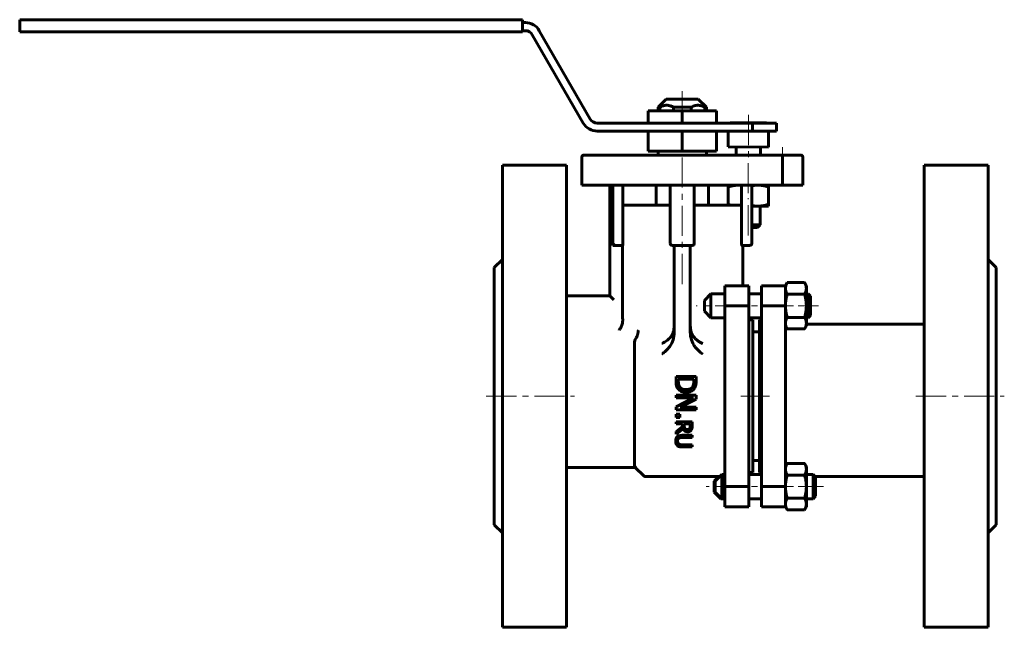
# Model space of a CAD drawing. Header units: millimetres. Extents: x -122 to 124, y -76 to 76.
import ezdxf

# ---------------------------------------------------------------- set-up
doc = ezdxf.new("R2010")
doc.units = ezdxf.units.MM
doc.linetypes.add('K5LT_AXLED', pattern=[12, 7.5, -1.5, 1.5, -1.5])
doc.linetypes.add('K5LT_BASIC', pattern=[0])
doc.layers.add('Системный слой (1)', color=7, linetype='Continuous', true_color=0x6c6c6c)

# ---------------------------------------------------------------- blocks, each defined once
blk = doc.blocks.new('U0')
at = {"layer": 'Системный слой (1)', "color": 143, "linetype": 'K5LT_BASIC', "lineweight": 60, "true_color": 0x33acca}
for p, q in [((62.6, -18.09), (62.6, 0.91)), ((62.6, -37.09), (62.6, -18.09))]:
    blk.add_line(p, q, dxfattribs=at)
blk = doc.blocks.new('U1')
at = {"layer": 'Системный слой (1)', "color": 143, "linetype": 'K5LT_BASIC', "lineweight": 60, "true_color": 0x33acca}
for p, q in [((53.25, -43.59), (54, -43.59)), ((60, -43.59), (63.1, -43.59))]:
    blk.add_line(p, q, dxfattribs=at)
blk = doc.blocks.new('U2')
at = {"layer": 'Системный слой (1)', "color": 143, "linetype": 'K5LT_BASIC', "lineweight": 60, "true_color": 0x33acca}
for p, q in [((53.25, -37.59), (54, -37.59)), ((60, -37.59), (63.1, -37.59))]:
    blk.add_line(p, q, dxfattribs=at)
blk = doc.blocks.new('U3')
at = {"layer": 'Системный слой (1)', "color": 143, "linetype": 'K5LT_BASIC', "lineweight": 60, "true_color": 0x33acca}
for p, q in [((50.55, 1.41), (54, 1.41)), ((60, 1.41), (63.1, 1.41))]:
    blk.add_line(p, q, dxfattribs=at)
blk = doc.blocks.new('U4')
at = {"layer": 'Системный слой (1)', "color": 143, "linetype": 'K5LT_BASIC', "lineweight": 60, "true_color": 0x33acca}
for p, q in [((50.55, 7.41), (54, 7.41)), ((60, 7.41), (63.1, 7.41))]:
    blk.add_line(p, q, dxfattribs=at)
blk = doc.blocks.new('U5')
at = {"layer": 'Системный слой (1)', "color": 143, "linetype": 'K5LT_BASIC', "lineweight": 60, "true_color": 0x33acca}
for p, q in [((47.19, 55.8), (39.4, 55.8)), ((47.4, 55.8), (47.19, 55.8))]:
    blk.add_line(p, q, dxfattribs=at)
blk = doc.blocks.new('U6')
at = {"layer": 'Системный слой (1)', "color": 143, "linetype": 'K5LT_BASIC', "lineweight": 60, "true_color": 0x33acca}
for p, q in [((60.73, 29.41), (61.28, 29.3)), ((61.28, 29.3), (61.82, 29.23)), ((61.82, 29.23), (62.35, 29.21))]:
    blk.add_line(p, q, dxfattribs=at)
blk = doc.blocks.new('U7')
at = {"layer": 'Системный слой (1)', "color": 143, "linetype": 'K5LT_BASIC', "lineweight": 60, "true_color": 0x33acca}
for p, q in [((54.85, 29.66), (55.15, 29.56)), ((55.15, 29.56), (55.44, 29.48)), ((55.44, 29.48), (55.71, 29.41))]:
    blk.add_line(p, q, dxfattribs=at)
blk = doc.blocks.new('U8')
at = {"layer": 'Системный слой (1)', "color": 143, "linetype": 'K5LT_BASIC', "lineweight": 60, "true_color": 0x33acca}
for p, q in [((57.63, 34.41), (57.35, 34.41)), ((57.9, 34.39), (57.63, 34.41)), ((58.17, 34.36), (57.9, 34.39))]:
    blk.add_line(p, q, dxfattribs=at)
blk = doc.blocks.new('U9')
at = {"layer": 'Системный слой (1)', "color": 143, "linetype": 'K5LT_BASIC', "lineweight": 60, "true_color": 0x33acca}
for p, q in [((61.82, 34.39), (61.28, 34.32)), ((62.35, 34.41), (61.82, 34.39)), ((61.28, 34.32), (60.73, 34.22))]:
    blk.add_line(p, q, dxfattribs=at)

msp = doc.modelspace()

# ---------------------------------------------------------------- linework, layer by layer
at = {"layer": 'Системный слой (1)', "color": 143, "linetype": 'K5LT_BASIC', "lineweight": 60, "true_color": 0x33acca}
for p, q in [((-121.6, 74.59), (-121.6, 75.59)), ((3.65, 75.59), (-121.6, 75.59)), ((-121.6, 73.59), (-121.6, 74.59)), ((-121.6, 72.59), (-121.6, 73.59)), ((3.65, 74.59), (3.65, 75.59)), ((4.33, 74.86), (3.65, 74.86)), ((3.65, 74.59), (3.65, 73.59)), ((3.65, 72.59), (3.65, 73.59)), ((3.65, 72.59), (-121.6, 72.59)), ((4.33, 72.86), (3.65, 72.86)), ((6.06, 71.86), (18.75, 49.88)), ((20.48, 50.88), (7.79, 72.86)), ((39.4, 55.8), (37.4, 53.8)), ((47.4, 55.8), (49.4, 53.8)), ((43.4, 52.88), (34.9, 52.88)), ((34.9, 49.88), (34.9, 52.88)), ((37.4, 53.8), (37.82, 53.8)), ((37.4, 52.88), (37.4, 53.8)), ((37.82, 52.88), (37.82, 53.8)), ((41.21, 53.8), (45.6, 53.8)), ((41.21, 52.88), (41.21, 53.8)), ((43.4, 49.88), (43.4, 52.88)), ((51.9, 52.88), (43.4, 52.88)), ((45.6, 52.88), (45.6, 53.8)), ((48.99, 53.8), (49.09, 53.8)), ((48.99, 52.88), (48.99, 53.8)), ((49.09, 53.8), (49.4, 53.8)), ((49.4, 52.88), (49.4, 53.8)), ((51.9, 49.88), (51.9, 52.88)), ((60.9, 49.88), (22.21, 49.88)), ((64.28, 49.9), (55.48, 49.93)), ((66.9, 49.88), (60.9, 49.88)), ((60.9, 49.88), (60.9, 47.88)), ((66.9, 47.88), (66.9, 49.88)), ((60.9, 47.88), (22.21, 47.88)), ((34.9, 47.88), (34.9, 42.88)), ((43.4, 47.88), (43.4, 42.88)), ((51.9, 47.88), (51.9, 42.88)), ((54.87, 47.88), (54.86, 43.93)), ((60.9, 47.88), (66.9, 47.88)), ((64.87, 47.88), (64.86, 43.89)), ((23.4, 41.91), (18.9, 41.91)), ((63.4, 41.91), (23.4, 41.91)), ((34.9, 42.88), (43.4, 42.88)), ((37.4, 41.91), (37.4, 42.88)), ((43.4, 42.88), (51.9, 42.88)), ((49.4, 41.91), (49.4, 42.88)), ((64.86, 43.89), (54.86, 43.93)), ((56.86, 43.82), (56.85, 41.91)), ((62.86, 43.8), (62.85, 41.91)), ((67.9, 41.91), (63.4, 41.91)), ((72.9, 41.91), (67.9, 41.91)), ((-1.4, 39.41), (-1.4, -75.59)), ((-1.4, 39.41), (14.6, 39.41)), ((14.6, 39.41), (14.6, -75.59)), ((18.4, 34.41), (18.4, 41.41)), ((68.4, 34.41), (68.4, 41.41)), ((73.4, 34.41), (73.4, 41.41)), ((103.6, 39.41), (103.6, -75.59)), ((119.6, 39.41), (103.6, 39.41)), ((119.6, 39.41), (119.6, -75.59)), ((18.4, 34.41), (23.4, 34.41)), ((23.4, 34.41), (63.4, 34.41)), ((25.34, 34.41), (25.34, 6.91)), ((26.08, 34.41), (26.08, 19.41)), ((28.64, 29.41), (28.64, 34.41)), ((36.9, 29.41), (36.9, 34.41)), ((40.4, 34.41), (40.4, 19.91)), ((46.4, 19.91), (46.4, 34.41)), ((49.9, 29.41), (49.9, 34.41)), ((54.85, 33.97), (54.85, 34.41)), ((58.17, 29.41), (58.17, 34.41)), ((60.73, 19.91), (60.73, 34.41)), ((63.4, 34.41), (68.4, 34.41)), ((64.85, 34.41), (64.85, 33.97)), ((68.4, 34.41), (73.4, 34.41)), ((54.85, 29.66), (54.85, 33.97)), ((64.85, 29.66), (64.85, 33.97)), ((54.85, 29.41), (54.85, 29.66)), ((64.85, 29.66), (64.85, 29.21)), ((28.64, 29.41), (28.64, 19.91)), ((28.64, 29.41), (40.4, 29.41)), ((46.4, 29.41), (58.17, 29.41)), ((58.17, 19.91), (58.17, 29.41)), ((62.35, 29.21), (60.73, 29.21)), ((64.85, 29.21), (62.35, 29.21)), ((62.81, 29.21), (62.79, 24.51)), ((62.79, 24.51), (60.73, 24.52)), ((60.73, 23.91), (62.17, 23.9)), ((62.17, 23.9), (62.79, 24.51)), ((26.08, 19.41), (26.58, 19.91)), ((26.08, 19.41), (26.34, 19.41)), ((26.34, 19.41), (28.54, 19.41)), ((28.54, 1.64), (28.54, 19.41)), ((40.9, 19.41), (45.9, 19.41)), ((41.4, 19.41), (41.4, -2.14)), ((45.4, 19.41), (45.4, -2.14)), ((58.26, 19.41), (60.23, 19.41)), ((58.47, 9.41), (58.47, 19.41)), ((-3.4, 13.91), (-1.4, 15.91)), ((121.6, 13.91), (119.6, 15.91)), ((-3.4, 13.91), (-3.4, -50.09)), ((121.6, 13.91), (121.6, -50.09)), ((69.1, 9.41), (69.54, 10.19)), ((73.85, 10.19), (69.54, 10.19)), ((74.3, 9.41), (73.85, 10.19)), ((48.9, 5.76), (50.55, 7.41)), ((50.55, 7.39), (50.55, 7.41)), ((50.55, 1.41), (50.55, 7.39)), ((54, 9.41), (60, 9.41)), ((54, 9.41), (54, 4.41)), ((60, 9.41), (60, 4.41)), ((63.1, 4.41), (63.1, 9.41)), ((69.1, 9.41), (63.1, 9.41)), ((69.1, 4.41), (69.1, 9.41)), ((69.1, 8.74), (69.1, 9.41)), ((69.1, 4.41), (69.1, 8.74)), ((74.3, 9.41), (74.3, 8.74)), ((74.3, 8.74), (74.3, 4.41)), ((74.3, 7.41), (74.74, 7.41)), ((74.74, 7.41), (74.74, 4.06)), ((75.35, 6.8), (74.74, 7.41)), ((25.34, 6.91), (14.6, 6.91)), ((26.34, 5.91), (25.34, 6.91)), ((48.9, 5.76), (48.9, 5.75)), ((48.9, 5.75), (48.9, 3.06)), ((73.85, 7.3), (69.54, 7.3)), ((75.35, 2.03), (75.35, 6.8)), ((48.9, 3.06), (50.55, 1.41)), ((54, 4.41), (54, 4.38)), ((54, 4.38), (60, 4.38)), ((54, 4.38), (54, -40.56)), ((60, 4.41), (60, 4.38)), ((60, 4.38), (60, -40.56)), ((63.1, 4.38), (63.1, 4.41)), ((63.1, -40.56), (63.1, 4.38)), ((69.1, 4.38), (63.1, 4.38)), ((69.1, 4.38), (69.1, 4.41)), ((69.1, 0.08), (69.1, 4.41)), ((74.3, 4.41), (74.3, 0.08)), ((74.74, 4.06), (74.74, 1.41)), ((60, 0.91), (61, 0.91)), ((61, 0.91), (61, -37.09)), ((63.1, 0.91), (62.6, 0.91)), ((69.1, -36.26), (69.1, 0.08)), ((73.85, 1.52), (69.54, 1.52)), ((74.3, 1.41), (74.74, 1.41)), ((74.3, 0.08), (74.3, -0.59)), ((75.35, 2.03), (74.74, 1.41)), ((62.6, -2.09), (61, -2.09)), ((69.1, -0.59), (69.54, -1.36)), ((73.85, -1.36), (69.54, -1.36)), ((74.3, -0.59), (73.85, -1.36)), ((103.6, -0.14), (74.3, -0.14)), ((31.5, -35.37), (31.5, -4.99)), ((41.85, -13.21), (41.85, -14.36)), ((46.85, -13.21), (41.85, -13.21)), ((42.42, -14.38), (42.42, -13.87)), ((42.42, -13.87), (46.27, -13.87)), ((46.27, -13.87), (46.27, -14.38)), ((46.85, -14.35), (46.85, -13.21)), ((41.85, -17.87), (41.85, -18.49)), ((46.85, -17.87), (41.85, -17.87)), ((41.85, -18.49), (46.16, -18.49)), ((46.16, -18.49), (41.85, -20.7)), ((42.89, -20.83), (46.85, -18.82)), ((46.85, -18.82), (46.85, -17.87)), ((41.85, -20.7), (41.85, -21.45)), ((41.85, -21.45), (46.85, -21.45)), ((46.85, -20.83), (42.89, -20.83)), ((46.85, -21.45), (46.85, -20.83)), ((41.85, -22.59), (41.85, -23.39)), ((42.8, -22.59), (41.85, -22.59)), ((41.85, -23.39), (42.8, -23.39)), ((41.85, -24.44), (41.85, -24.98)), ((45.85, -24.44), (41.85, -24.44)), ((42.8, -23.39), (42.8, -22.59)), ((45.85, -25.48), (45.85, -24.44)), ((41.85, -24.98), (43.44, -24.98)), ((43.44, -25.59), (41.85, -26.85)), ((41.85, -27.54), (43.59, -26.12)), ((41.85, -26.85), (41.85, -27.54)), ((43.44, -24.98), (43.44, -25.59)), ((43.88, -24.98), (45.39, -24.98)), ((43.88, -25.44), (43.88, -24.98)), ((45.39, -24.98), (45.39, -25.5)), ((45.85, -27.81), (43.35, -27.81)), ((43.35, -28.34), (45.85, -28.34)), ((45.85, -28.34), (45.85, -27.81)), ((45.85, -30.17), (43.34, -30.17)), ((43.35, -30.7), (45.85, -30.7)), ((45.85, -30.7), (45.85, -30.17)), ((62.6, -34.09), (61, -34.09)), ((14.6, -35.8), (31.77, -35.8)), ((31.71, -35.8), (33.85, -37.94)), ((69.1, -35.59), (69.54, -34.81)), ((69.1, -40.59), (69.1, -36.26)), ((73.85, -34.81), (69.54, -34.81)), ((74.3, -35.59), (73.85, -34.81)), ((74.3, -35.59), (74.3, -36.26)), ((74.3, -36.26), (74.3, -40.59)), ((34.2, -38.09), (52.75, -38.09)), ((51.35, -39.24), (52.5, -38.09)), ((51.6, -39.24), (53.25, -37.59)), ((53.25, -40.1), (53.25, -37.59)), ((60, -37.09), (61, -37.09)), ((63.1, -37.09), (62.6, -37.09)), ((73.85, -37.7), (69.54, -37.7)), ((74.3, -37.59), (75.98, -37.59)), ((75.98, -37.59), (75.98, -40.1)), ((76.6, -38.2), (75.98, -37.59)), ((76.44, -38.05), (103.6, -38.05)), ((76.6, -42.97), (76.6, -38.2)), ((51.35, -39.24), (51.35, -40.32)), ((51.35, -40.32), (51.35, -41.94)), ((51.6, -39.24), (51.6, -40.37)), ((51.6, -40.37), (51.6, -41.94)), ((53.25, -43.59), (53.25, -40.1)), ((54, -40.56), (54, -40.59)), ((54, -40.56), (60, -40.56)), ((54, -40.59), (54, -45.59)), ((60, -40.56), (60, -40.59)), ((60, -40.59), (60, -45.59)), ((69.1, -40.56), (63.1, -40.56)), ((63.1, -40.59), (63.1, -40.56)), ((63.1, -45.59), (63.1, -40.59)), ((69.1, -40.59), (69.1, -40.56)), ((69.1, -45.59), (69.1, -40.59)), ((69.1, -44.92), (69.1, -40.59)), ((74.3, -40.59), (74.3, -44.92)), ((75.98, -40.1), (75.98, -43.59)), ((51.35, -41.94), (53, -43.59)), ((51.6, -41.94), (53.25, -43.59)), ((53, -43.59), (53, -43.34)), ((53, -43.59), (53.25, -43.59)), ((73.85, -43.48), (69.54, -43.48)), ((74.3, -43.59), (75.98, -43.59)), ((76.6, -42.97), (75.98, -43.59)), ((54, -45.59), (60, -45.59)), ((69.1, -45.59), (63.1, -45.59)), ((69.1, -45.59), (69.1, -44.92)), ((69.1, -45.59), (69.54, -46.36)), ((73.85, -46.36), (69.54, -46.36)), ((74.3, -45.59), (73.85, -46.36)), ((74.3, -44.92), (74.3, -45.59)), ((-3.4, -50.09), (-1.4, -52.09)), ((121.6, -50.09), (119.6, -52.09)), ((-1.4, -75.59), (14.6, -75.59)), ((119.6, -75.59), (103.6, -75.59))]:
    msp.add_line(p, q, dxfattribs=at)
at = {"layer": 'Системный слой (1)', "color": 30, "linetype": 'K5LT_AXLED', "lineweight": 18, "true_color": 0xff8000}
for p, q in [((43.4, 51.8), (43.4, 57.8)), ((59.82, 32.41), (59.89, 51.91)), ((43.4, 9.8), (43.4, 44.88)), ((68.4, 43.91), (68.4, 39.41)), ((59.78, 21.91), (59.81, 31.21)), ((71.1, 4.41), (46.9, 4.41)), ((77.35, 4.41), (72.3, 4.41)), ((-5.4, -18.09), (16.6, -18.09)), ((58, -18.09), (65.1, -18.09)), ((101.6, -18.09), (123.6, -18.09)), ((71.1, -40.59), (49.35, -40.59)), ((78.6, -40.59), (72.3, -40.59))]:
    msp.add_line(p, q, dxfattribs=at)
at = {"layer": 'Системный слой (1)', "color": 143, "linetype": 'K5LT_BASIC', "lineweight": 60, "true_color": 0x33acca}
for centre, radius, start, end in [((4.33, 70.86), 4, 30, 90), ((4.33, 70.86), 2, 30, 90), ((22.21, 51.88), 4, 210, 270), ((22.21, 51.88), 2, 210, 270), ((55.48, 49.33), 0.6, 89.7968, 113.5824), ((64.28, 49.3), 0.6, 75.5829, 89.7968), ((18.9, 41.41), 0.5, 90, 180), ((56.76, 43.82), 0.1, 359.7968, 89.7968), ((62.96, 43.8), 0.1, 89.7968, 179.7968), ((67.9, 41.41), 0.5, 0, 90), ((72.9, 41.41), 0.5, 0, 90), ((40.9, 19.91), 0.5, 180, 270), ((45.9, 19.91), 0.5, 270, 0), ((45.9, 19.91), 0.5, 270, 0), ((60.23, 19.91), 0.5, 270, 0), ((60.23, 19.91), 0.5, 270, 0), ((34.2, -37.59), 0.5, 225, 270)]:
    msp.add_arc(centre, radius, start, end, dxfattribs=at)
for points, knots in [([(41.21, 53.8), (41.02, 53.91), (40.7, 54.06), (40.29, 54.19), (39.99, 54.26), (39.71, 54.3), (39.43, 54.3), (39.19, 54.28), (38.92, 54.24), (38.54, 54.14), (38.16, 53.98), (37.9, 53.84), (37.82, 53.8)], [0, 0, 0, 0, 2.320599, 3.783687, 4.649499, 5.774853, 6.849128, 7.780227, 8.568515, 9.864221, 12.047843, 13, 13, 13, 13]), ([(48.99, 53.8), (48.8, 53.91), (48.48, 54.06), (48.07, 54.19), (47.77, 54.26), (47.49, 54.3), (47.21, 54.3), (46.96, 54.28), (46.7, 54.24), (46.32, 54.14), (45.94, 53.98), (45.68, 53.84), (45.6, 53.8)], [0, 0, 0, 0, 2.320599, 3.783687, 4.649499, 5.774853, 6.849128, 7.780227, 8.568515, 9.864221, 12.047843, 13, 13, 13, 13]), ([(28.64, 19.91), (28.64, 19.85), (28.63, 19.78), (28.62, 19.66), (28.62, 19.6), (28.6, 19.51), (28.59, 19.48), (28.57, 19.42), (28.56, 19.41), (28.54, 19.41)], [0, 0, 0, 0, 0.01882667, 0.01882667, 0.03765335, 0.03765335, 0.05681035, 0.05681035, 0.07596735, 0.07596735, 0.07596735, 0.07596735]), ([(58.26, 19.41), (58.25, 19.41), (58.24, 19.42), (58.22, 19.48), (58.21, 19.51), (58.19, 19.6), (58.18, 19.66), (58.17, 19.78), (58.17, 19.85), (58.17, 19.91)], [-0.07596735, -0.07596735, -0.07596735, -0.07596735, -0.05681035, -0.05681035, -0.03765335, -0.03765335, -0.01882667, -0.01882667, 0, 0, 0, 0]), ([(27.72, -1.62), (27.72, -1.62), (27.72, -1.61), (27.89, -1.4), (28.05, -1.13), (28.31, -0.55), (28.42, -0.24), (28.54, 0.39), (28.57, 0.68), (28.56, 0.99)], [-0.362427, -0.362427, -0.362427, -0.362427, -0.3615165, -0.3615165, -0.218323, -0.218323, -0.0953401, -0.0953401, 0, 0, 0, 0]), ([(31.86, -3.68), (31.91, -3.6), (31.96, -3.51), (32.02, -3.38), (32.04, -3.33), (32.11, -3.19), (32.15, -3.09), (32.21, -2.92), (32.23, -2.85), (32.28, -2.67), (32.31, -2.57), (32.36, -2.35), (32.38, -2.25), (32.41, -2.02), (32.42, -1.91), (32.43, -1.79), (32.43, -1.77), (32.44, -1.76), (32.44, -1.76), (32.44, -1.76)], [0, 0, 0, 0, 0.030676, 0.030676, 0.0464558, 0.0464558, 0.0784351, 0.0784351, 0.1014222, 0.1014222, 0.1339441, 0.1339441, 0.1673518, 0.1673518, 0.2014706, 0.2014706, 0.2046454, 0.2046454, 0.2054922, 0.2054922, 0.2054922, 0.2054922]), ([(40.08, -6), (40.17, -5.9), (40.25, -5.79), (40.66, -5.22), (40.94, -4.61), (41.29, -3.49), (41.4, -2.75), (41.4, -2.14)], [1.2887974, 1.2887974, 1.2887974, 1.2887974, 1.3280308, 1.3280308, 1.4967218, 1.4967218, 1.6819681, 1.6819681, 1.6819681, 1.6819681]), ([(40.46, -3.43), (40.62, -3.24), (40.76, -3.04), (41.1, -2.4), (41.26, -1.92), (41.38, -1.13), (41.4, -0.86), (41.4, -0.6)], [1.4234804, 1.4234804, 1.4234804, 1.4234804, 1.505542, 1.505542, 1.6623503, 1.6623503, 1.7410992, 1.7410992, 1.7410992, 1.7410992]), ([(45.4, -0.6), (45.4, -0.83), (45.42, -1.06), (45.53, -1.89), (45.72, -2.44), (46.08, -3.09), (46.21, -3.27), (46.35, -3.43)], [0.563725, 0.563725, 0.563725, 0.563725, 0.6313069, 0.6313069, 0.8089571, 0.8089571, 0.8806672, 0.8806672, 0.8806672, 0.8806672]), ([(45.4, -2.14), (45.4, -2.75), (45.52, -3.49), (45.87, -4.61), (46.15, -5.22), (46.56, -5.79), (46.64, -5.9), (46.73, -6)], [0.5295015, 0.5295015, 0.5295015, 0.5295015, 0.7147479, 0.7147479, 0.8834388, 0.8834388, 0.9226723, 0.9226723, 0.9226723, 0.9226723]), ([(31.86, -3.68), (31.85, -3.7), (31.85, -3.71), (31.74, -3.9), (31.67, -4.07), (31.53, -4.5), (31.5, -4.76), (31.5, -4.99)], [0.1968989, 0.1968989, 0.1968989, 0.1968989, 0.201606, 0.201606, 0.2658226, 0.2658226, 0.3695746, 0.3695746, 0.3695746, 0.3695746]), ([(38.4, -4.97), (38.41, -4.97), (38.41, -4.97), (38.77, -4.8), (39.13, -4.58), (39.79, -4.1), (40.08, -3.84), (40.39, -3.51), (40.43, -3.47), (40.46, -3.43)], [-0.2629713, -0.2629713, -0.2629713, -0.2629713, -0.2620598, -0.2620598, -0.1343967, -0.1343967, -0.0168615, -0.0168615, 0, 0, 0, 0]), ([(48.4, -4.97), (48.4, -4.97), (48.4, -4.97), (48.29, -4.92), (48.19, -4.87), (48, -4.76), (47.9, -4.71), (47.71, -4.59), (47.62, -4.53), (47.44, -4.41), (47.35, -4.34), (47.21, -4.24), (47.17, -4.2), (47.04, -4.1), (46.96, -4.03), (46.81, -3.9), (46.74, -3.84), (46.6, -3.7), (46.53, -3.63), (46.43, -3.52), (46.39, -3.47), (46.35, -3.43)], [-0.0009136, -0.0009136, -0.0009136, -0.0009136, 0, 0, 0.0354767, 0.0354767, 0.0701383, 0.0701383, 0.1034939, 0.1034939, 0.1368495, 0.1368495, 0.1556068, 0.1556068, 0.1858991, 0.1858991, 0.2155363, 0.2155363, 0.2442801, 0.2442801, 0.262649, 0.262649, 0.262649, 0.262649]), ([(38.4, -7.58), (38.41, -7.58), (38.41, -7.58), (38.7, -7.34), (39, -7.09), (39.55, -6.56), (39.82, -6.29), (40.08, -6)], [-0.0010489, -0.0010489, -0.0010489, -0.0010489, 0, 0, 0.1193469, 0.1193469, 0.2340761, 0.2340761, 0.2340761, 0.2340761]), ([(48.4, -7.58), (48.4, -7.58), (48.4, -7.58), (48.11, -7.34), (47.81, -7.09), (47.26, -6.56), (46.99, -6.29), (46.73, -6)], [-0.2347393, -0.2347393, -0.2347393, -0.2347393, -0.2336921, -0.2336921, -0.114541, -0.114541, 0, 0, 0, 0]), ([(41.85, -14.36), (41.85, -14.65), (41.86, -14.98), (41.94, -15.43), (41.99, -15.66), (42.18, -16.02), (42.21, -16.07), (42.25, -16.13)], [-0.2984139, -0.2984139, -0.2984139, -0.2984139, -0.1197537, -0.1197537, -0.0201465, -0.0201465, 0, 0, 0, 0]), ([(42.75, -15.76), (42.69, -15.67), (42.64, -15.58), (42.53, -15.33), (42.51, -15.21), (42.44, -14.9), (42.42, -14.63), (42.42, -14.38)], [-0.1077534, -0.1077534, -0.1077534, -0.1077534, -0.0953336, -0.0953336, -0.0778434, -0.0778434, 0, 0, 0, 0]), ([(46.27, -14.38), (46.27, -14.45), (46.27, -14.51), (46.27, -14.63), (46.26, -14.69), (46.25, -14.84), (46.24, -14.92), (46.22, -15.01), (46.22, -15.04), (46.21, -15.09), (46.2, -15.11), (46.2, -15.13), (46.15, -15.33), (46.08, -15.52), (45.97, -15.7)], [-0.09814077, -0.09814077, -0.09814077, -0.09814077, -0.09221997, -0.09221997, -0.08561566, -0.08561566, -0.07407679, -0.07407679, -0.0682437, -0.0682437, -0.06253793, -0.06253793, -0.06219286, 0, 0, 0, 0]), ([(46.45, -16.14), (46.53, -16.02), (46.59, -15.89), (46.67, -15.69), (46.69, -15.62), (46.72, -15.51), (46.73, -15.49), (46.75, -15.42), (46.76, -15.38), (46.78, -15.27), (46.79, -15.21), (46.82, -15.02), (46.83, -14.89), (46.84, -14.71), (46.84, -14.68), (46.84, -14.57), (46.85, -14.49), (46.85, -14.39), (46.85, -14.37), (46.85, -14.35)], [-0.3632129, -0.3632129, -0.3632129, -0.3632129, -0.2428692, -0.2428692, -0.1758576, -0.1758576, -0.1516221, -0.1516221, -0.1239409, -0.1239409, -0.0903916, -0.0903916, -0.0396488, -0.0396488, -0.0305316, -0.0305316, -0.0068378, -0.0068378, 0, 0, 0, 0]), ([(42.25, -16.13), (42.35, -16.28), (42.46, -16.41), (42.73, -16.65), (42.88, -16.75), (43.27, -16.96), (43.59, -17.09), (44.14, -17.15), (44.24, -17.15), (44.34, -17.15)], [-0.3551265, -0.3551265, -0.3551265, -0.3551265, -0.2618387, -0.2618387, -0.1646015, -0.1646015, -0.0305969, -0.0305969, 0, 0, 0, 0]), ([(44.35, -16.46), (44.13, -16.46), (43.89, -16.44), (43.53, -16.35), (43.35, -16.29), (43, -16.06), (42.86, -15.92), (42.75, -15.76)], [-0.2270811, -0.2270811, -0.2270811, -0.2270811, -0.1252794, -0.1252794, -0.0585384, -0.0585384, 0, 0, 0, 0]), ([(44.34, -17.15), (44.58, -17.15), (44.82, -17.13), (45.32, -17.02), (45.52, -16.93), (45.89, -16.73), (46.11, -16.56), (46.35, -16.28), (46.4, -16.21), (46.45, -16.14)], [-0.1866376, -0.1866376, -0.1866376, -0.1866376, -0.1525531, -0.1525531, -0.111209, -0.111209, -0.0261287, -0.0261287, 0, 0, 0, 0]), ([(45.97, -15.7), (45.89, -15.84), (45.79, -15.96), (45.54, -16.16), (45.4, -16.24), (44.97, -16.42), (44.66, -16.46), (44.35, -16.46)], [-0.1877348, -0.1877348, -0.1877348, -0.1877348, -0.140012, -0.140012, -0.0915732, -0.0915732, 0, 0, 0, 0]), ([(43.59, -26.12), (43.64, -26.27), (43.72, -26.41), (43.9, -26.62), (44, -26.71), (44.22, -26.84), (44.32, -26.88), (44.47, -26.92), (44.53, -26.93), (44.61, -26.94), (44.64, -26.94), (44.7, -26.95), (44.73, -26.95), (44.76, -26.95)], [-0.1927046, -0.1927046, -0.1927046, -0.1927046, -0.1140579, -0.1140579, -0.0669044, -0.0669044, -0.0345272, -0.0345272, -0.0176765, -0.0176765, -0.0088667, -0.0088667, 0, 0, 0, 0]), ([(44.09, -26.17), (44.05, -26.12), (44.01, -26.08), (43.94, -25.95), (43.93, -25.88), (43.89, -25.72), (43.88, -25.58), (43.88, -25.44)], [-0.05963708, -0.05963708, -0.05963708, -0.05963708, -0.05338623, -0.05338623, -0.04431123, -0.04431123, 0, 0, 0, 0]), ([(44.72, -26.39), (44.64, -26.39), (44.57, -26.39), (44.46, -26.37), (44.43, -26.36), (44.39, -26.35), (44.37, -26.34), (44.34, -26.33), (44.32, -26.32), (44.31, -26.32), (44.3, -26.32), (44.22, -26.28), (44.15, -26.23), (44.09, -26.17)], [-0.05037863, -0.05037863, -0.05037863, -0.05037863, -0.03978886, -0.03978886, -0.03529122, -0.03529122, -0.0320178, -0.0320178, -0.02810866, -0.02810866, -0.02695356, -0.02695356, 0, 0, 0, 0]), ([(45.25, -26.14), (45.22, -26.19), (45.18, -26.23), (45.12, -26.28), (45.11, -26.28), (45.08, -26.3), (45.07, -26.31), (45.04, -26.32), (45.04, -26.33), (45.02, -26.34), (45, -26.34), (44.95, -26.36), (44.9, -26.37), (44.84, -26.39), (44.81, -26.39), (44.78, -26.39), (44.77, -26.39), (44.74, -26.39), (44.73, -26.39), (44.72, -26.39)], [-0.07446888, -0.07446888, -0.07446888, -0.07446888, -0.04818153, -0.04818153, -0.04156935, -0.04156935, -0.0351434, -0.0351434, -0.03220231, -0.03220231, -0.02749628, -0.02749628, -0.01421856, -0.01421856, -0.00723955, -0.00723955, -0.00361098, -0.00361098, 0, 0, 0, 0]), ([(44.76, -26.95), (44.86, -26.95), (44.95, -26.94), (45.12, -26.9), (45.2, -26.87), (45.27, -26.83), (45.28, -26.83), (45.29, -26.83), (45.29, -26.83), (45.3, -26.82), (45.31, -26.81), (45.34, -26.79), (45.36, -26.78), (45.4, -26.75), (45.42, -26.73), (45.48, -26.68), (45.51, -26.65), (45.55, -26.6), (45.57, -26.59), (45.6, -26.55), (45.62, -26.52), (45.64, -26.49)], [-0.2221142, -0.2221142, -0.2221142, -0.2221142, -0.1415501, -0.1415501, -0.0763269, -0.0763269, -0.0693257, -0.0693257, -0.068678, -0.068678, -0.0583169, -0.0583169, -0.0469641, -0.0469641, -0.0326454, -0.0326454, -0.0164911, -0.0164911, -0.0109985, -0.0109985, 0, 0, 0, 0]), ([(45.39, -25.5), (45.39, -25.57), (45.38, -25.63), (45.38, -25.73), (45.37, -25.76), (45.37, -25.82), (45.36, -25.84), (45.36, -25.87), (45.36, -25.87), (45.36, -25.88), (45.35, -25.88), (45.33, -25.98), (45.3, -26.06), (45.25, -26.14)], [-0.05353978, -0.05353978, -0.05353978, -0.05353978, -0.04499149, -0.04499149, -0.03788277, -0.03788277, -0.03206592, -0.03206592, -0.03077405, -0.03077405, -0.02967676, -0.02967676, 0, 0, 0, 0]), ([(45.64, -26.49), (45.72, -26.37), (45.77, -26.24), (45.83, -25.98), (45.84, -25.81), (45.85, -25.57), (45.85, -25.52), (45.85, -25.48)], [-0.1532404, -0.1532404, -0.1532404, -0.1532404, -0.0780841, -0.0780841, -0.0151514, -0.0151514, 0, 0, 0, 0]), ([(42.13, -28.19), (42.01, -28.31), (41.93, -28.44), (41.83, -28.7), (41.78, -28.87), (41.76, -29.17), (41.76, -29.21), (41.76, -29.25)], [-0.2213733, -0.2213733, -0.2213733, -0.2213733, -0.105433, -0.105433, -0.0156942, -0.0156942, 0, 0, 0, 0]), ([(41.76, -29.25), (41.76, -29.45), (41.78, -29.65), (41.88, -29.98), (41.96, -30.12), (42.09, -30.27), (42.11, -30.3), (42.13, -30.32)], [-0.1369666, -0.1369666, -0.1369666, -0.1369666, -0.0681549, -0.0681549, -0.0111274, -0.0111274, 0, 0, 0, 0]), ([(43.35, -27.81), (42.97, -27.81), (42.73, -27.86), (42.45, -27.96), (42.33, -28.02), (42.19, -28.14), (42.16, -28.16), (42.13, -28.19)], [-0.104418, -0.104418, -0.104418, -0.104418, -0.0570394, -0.0570394, -0.0124775, -0.0124775, 0, 0, 0, 0]), ([(42.22, -29.25), (42.22, -29.16), (42.22, -29.07), (42.26, -28.9), (42.29, -28.82), (42.36, -28.68), (42.42, -28.61), (42.5, -28.54), (42.52, -28.53), (42.54, -28.51)], [-0.09668943, -0.09668943, -0.09668943, -0.09668943, -0.0638274, -0.0638274, -0.03604894, -0.03604894, -0.00802867, -0.00802867, 0, 0, 0, 0]), ([(42.54, -30), (42.49, -29.97), (42.45, -29.93), (42.37, -29.84), (42.34, -29.79), (42.28, -29.66), (42.23, -29.53), (42.22, -29.32), (42.22, -29.29), (42.22, -29.25)], [-0.1610141, -0.1610141, -0.1610141, -0.1610141, -0.1205049, -0.1205049, -0.0768178, -0.0768178, -0.0111803, -0.0111803, 0, 0, 0, 0]), ([(42.54, -28.51), (42.64, -28.45), (42.74, -28.41), (42.94, -28.36), (43.07, -28.35), (43.28, -28.34), (43.32, -28.34), (43.35, -28.34)], [-0.1246, -0.1246, -0.1246, -0.1246, -0.0625742, -0.0625742, -0.0106571, -0.0106571, 0, 0, 0, 0]), ([(42.13, -30.32), (42.2, -30.4), (42.29, -30.46), (42.48, -30.57), (42.6, -30.62), (42.89, -30.68), (42.98, -30.69), (43.11, -30.7), (43.16, -30.7), (43.23, -30.7), (43.25, -30.7), (43.3, -30.7), (43.33, -30.7), (43.35, -30.7)], [-0.18726, -0.18726, -0.18726, -0.18726, -0.1178987, -0.1178987, -0.0545904, -0.0545904, -0.0287218, -0.0287218, -0.0147242, -0.0147242, -0.0074284, -0.0074284, 0, 0, 0, 0]), ([(43.34, -30.17), (43.2, -30.17), (43.05, -30.16), (42.84, -30.13), (42.73, -30.11), (42.58, -30.02), (42.56, -30.01), (42.54, -30)], [-0.1406192, -0.1406192, -0.1406192, -0.1406192, -0.0526759, -0.0526759, -0.007219, -0.007219, 0, 0, 0, 0]), ([(31.5, -35.37), (31.5, -35.4), (31.54, -35.48), (31.64, -35.61), (31.66, -35.63), (31.67, -35.65)], [0.34326241, 0.34326241, 0.34326241, 0.34326241, 0.41242755, 0.41242755, 0.42368588, 0.42368588, 0.42368588, 0.42368588]), ([(31.67, -35.65), (31.68, -35.66), (31.69, -35.66), (31.72, -35.71), (31.74, -35.74), (31.77, -35.78), (31.78, -35.79), (31.78, -35.8), (31.78, -35.8), (31.77, -35.8)], [0.14252242, 0.14252242, 0.14252242, 0.14252242, 0.1473464, 0.1473464, 0.16880304, 0.16880304, 0.19025969, 0.19025969, 0.19918878, 0.19918878, 0.19918878, 0.19918878])]:
    msp.add_open_spline(points, degree=3, knots=knots, dxfattribs=at)
for points in [[(57.35, 34.41), (56.19, 34.41), (54.85, 33.97)], [(64.85, 33.97), (63.51, 34.41), (62.35, 34.41)], [(62.35, 29.21), (63.51, 29.21), (64.85, 29.66)], [(69.54, 10.19), (69.1, 9.41), (69.1, 8.74)], [(74.3, 8.74), (74.3, 9.41), (73.85, 10.19)], [(69.1, 8.74), (69.1, 8.07), (69.54, 7.3)], [(73.85, 7.3), (74.3, 8.07), (74.3, 8.74)], [(69.54, 7.3), (69.1, 5.75), (69.1, 4.41)], [(74.3, 4.41), (74.3, 5.75), (73.85, 7.3)], [(69.1, 4.41), (69.1, 3.07), (69.54, 1.52)], [(73.85, 1.52), (74.3, 3.07), (74.3, 4.41)], [(69.54, 1.52), (69.1, 0.75), (69.1, 0.08)], [(69.1, 0.08), (69.1, -0.59), (69.54, -1.36)], [(74.3, 0.08), (74.3, 0.75), (73.85, 1.52)], [(73.85, -1.36), (74.3, -0.59), (74.3, 0.08)], [(69.54, -34.81), (69.1, -35.59), (69.1, -36.26)], [(69.1, -36.26), (69.1, -36.93), (69.54, -37.7)], [(74.3, -36.26), (74.3, -35.59), (73.85, -34.81)], [(73.85, -37.7), (74.3, -36.93), (74.3, -36.26)], [(69.54, -37.7), (69.1, -39.25), (69.1, -40.59)], [(74.3, -40.59), (74.3, -39.25), (73.85, -37.7)], [(69.1, -40.59), (69.1, -41.93), (69.54, -43.48)], [(73.85, -43.48), (74.3, -41.93), (74.3, -40.59)], [(69.54, -43.48), (69.1, -44.25), (69.1, -44.92)], [(74.3, -44.92), (74.3, -44.25), (73.85, -43.48)], [(69.1, -44.92), (69.1, -45.59), (69.54, -46.36)], [(73.85, -46.36), (74.3, -45.59), (74.3, -44.92)]]:
    msp.add_rational_spline(points, [1, 1.0379548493, 1], degree=2, dxfattribs=at)
msp.add_open_spline([(28.54, 1.64), (28.54, 1.42), (28.55, 1.2), (28.56, 0.99)], degree=3, dxfattribs=at)

# ---------------------------------------------------------------- block references
at = {"layer": 'Системный слой (1)'}
for name in ['U5', 'U8', 'U9', 'U7', 'U6', 'U4', 'U3', 'U0', 'U2', 'U1']:
    msp.add_blockref(name, (0, 0), dxfattribs=at)

doc.saveas('drawing.dxf')
